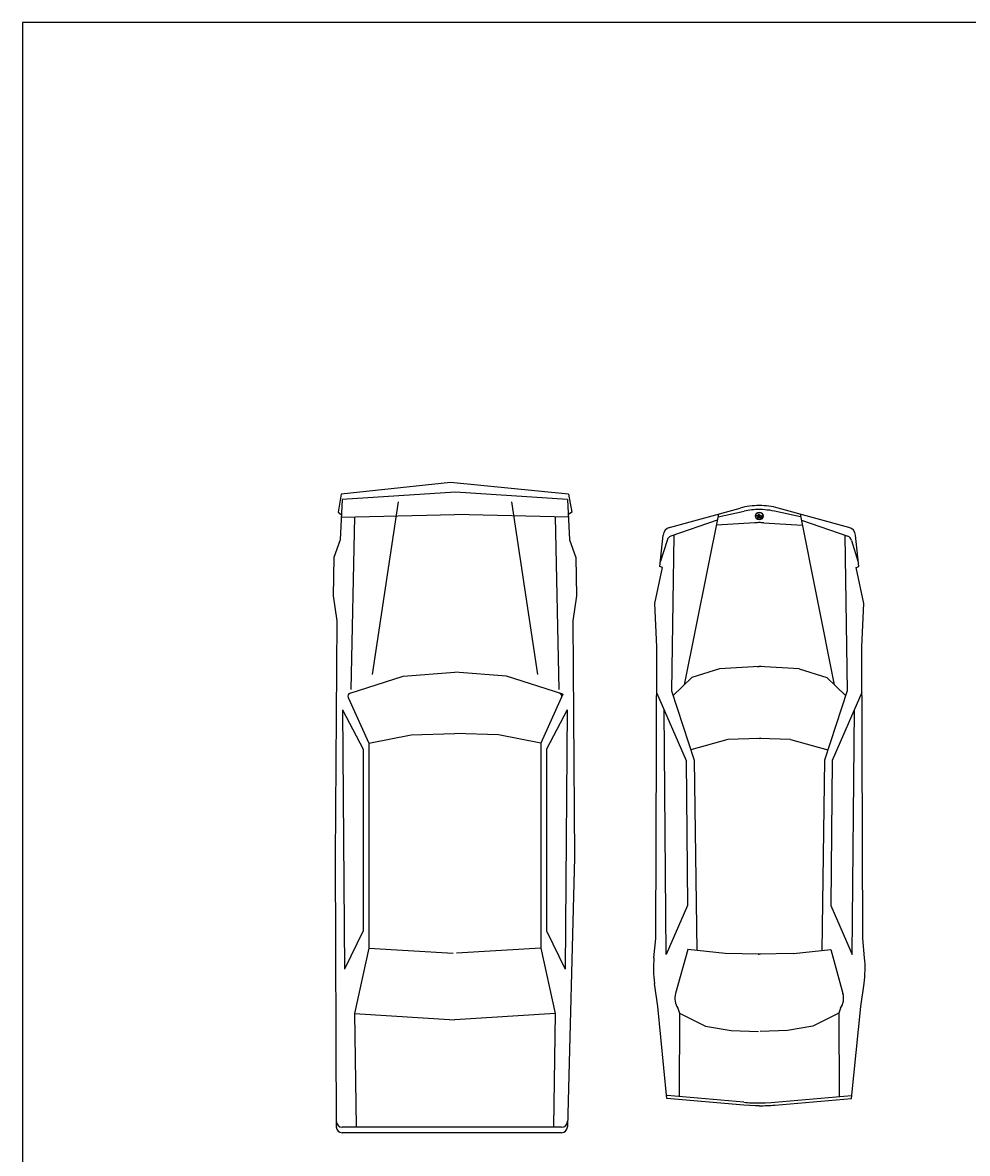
# Model space of a CAD drawing. Extents: x 149 to 250, y -977 to -912.
# Tile 20 of 156: x 173 to 180, y -921 to -912. Entities that reach past the tile are written whole.
import ezdxf
from ezdxf.enums import TextEntityAlignment as Align

# ---------------------------------------------------------------- set-up
doc = ezdxf.new("R2010")
doc.units = 0
doc.header["$MEASUREMENT"] = 0
doc.layers.get('0').update_dxf_attribs({"linetype": 'CONTINUOUS'})
doc.layers.get('Defpoints').update_dxf_attribs({"linetype": 'CONTINUOUS'})

msp = doc.modelspace()

# ---------------------------------------------------------------- linework, layer by layer
for points in [[(177.19835, -915.87498), (176.29323, -915.78509), (175.45424, -915.87498)], [(175.45424, -915.87498), (175.43105, -916.01376)], [(175.4635, -915.91694), (175.44736, -916.22535)], [(177.18909, -915.91694), (176.3304, -915.85971), (175.4635, -915.91694)], [(177.18909, -915.91694), (177.20523, -916.22535)], [(177.19835, -915.87498), (177.22154, -916.01376)], [(175.89107, -915.93358), (175.69323, -917.258)], [(176.76153, -915.93358), (176.95936, -917.258)], [(177.97217, -916.1303), (178.51307, -915.98194)], [(178.34307, -916.04838), (178.54343, -916.00545)], [(178.77475, -916.00545), (178.75684, -916.00192), (178.73882, -915.99898), (178.72072, -915.99664), (178.70255, -915.99491), (178.68433, -915.99377), (178.66609, -915.99324), (178.65909, -915.99319)], [(178.97511, -916.04838), (178.77475, -916.00545)], [(179.34601, -916.1303), (178.80511, -915.98194)], [(175.43105, -916.01376), (175.45409, -916.03217)], [(175.45529, -916.05174), (176.32603, -916.03199)], [(175.55763, -916.05003), (175.52901, -917.37356)], [(177.1973, -916.05174), (176.32656, -916.03199)], [(177.09496, -916.04805), (177.12358, -917.37356)], [(177.22154, -916.01376), (177.1985, -916.03217)], [(178.3367, -916.07415), (177.98134, -916.19797)], [(178.34648, -916.02917), (178.08455, -917.3359)], [(178.62514, -916.09459), (178.3302, -916.11277)], [(178.65487, -916.04006), (178.64185, -916.04006), (178.63372, -916.03762)], [(178.63372, -916.0425), (178.65649, -916.0425)], [(178.65974, -916.04494), (178.64185, -916.04494), (178.63372, -916.04657)], [(178.64348, -916.05511), (178.67295, -916.05511)], [(178.66625, -916.05246), (178.64673, -916.05246)], [(178.64816, -916.02949), (178.65141, -916.02949)], [(178.65303, -916.03193), (178.64816, -916.03193)], [(178.65649, -916.03518), (178.64998, -916.03518)], [(178.663, -916.04982), (178.64998, -916.04982)], [(178.65466, -916.03356), (178.65141, -916.03356)], [(178.65161, -916.03762), (178.65812, -916.03762)], [(178.66137, -916.04738), (178.65161, -916.04738)], [(178.65568, -916.02746), (178.65568, -916.02908), (178.65487, -916.03071)], [(178.65487, -916.03071), (178.65974, -916.03559), (178.66462, -916.03884)], [(178.66462, -916.03884), (178.66788, -916.04047), (178.67276, -916.04149), (178.67764, -916.04108), (178.68089, -916.04087)], [(178.67276, -916.04697), (178.67276, -916.04535), (178.67719, -916.04535)], [(178.67487, -916.05226), (178.67276, -916.04697)], [(178.67764, -916.04372), (178.67642, -916.04372)], [(178.67926, -916.04327), (178.67926, -916.04291), (178.68108, -916.04291)], [(178.68206, -916.04155), (178.6817, -916.04047)], [(178.69304, -916.09459), (178.98797, -916.11277)], [(178.9717, -916.02917), (179.23363, -917.3359)], [(178.98148, -916.07415), (179.33683, -916.19797)], [(175.44736, -916.22535), (175.39791, -916.35997), (175.3934, -916.65397), (175.42204, -916.84545), (175.40996, -918.66083)], [(177.20523, -916.22535), (177.25468, -916.35997)], [(177.89745, -916.42898), (177.92178, -916.18986)], [(177.95215, -916.22912), (177.90078, -916.39623)], [(178.00461, -916.18986), (177.98548, -917.3832)], [(179.31357, -916.18986), (179.3327, -917.3832)], [(179.36603, -916.22912), (179.4174, -916.39623)], [(179.42073, -916.42898), (179.3964, -916.18986)], [(177.25468, -916.35997), (177.25919, -916.65397)], [(177.859, -916.71428), (177.91686, -916.43641)], [(177.91686, -916.43641), (177.89745, -916.42898)], [(179.40131, -916.43641), (179.42073, -916.42898)], [(179.45918, -916.71428), (179.40131, -916.43641)], [(177.25919, -916.65397), (177.23055, -916.84545)], [(177.87297, -917.04577), (177.859, -916.71428)], [(179.4452, -917.04577), (179.45918, -916.71428)], [(177.23055, -916.84545), (177.24263, -918.66083)], [(177.86672, -919.2803), (177.87297, -917.04577)], [(179.45145, -919.2803), (179.4452, -917.04577)], [(178.35412, -917.21372), (178.14234, -917.28002)], [(178.96405, -917.21372), (178.65909, -917.19683), (178.35412, -917.21372)], [(178.6443, -917.19601), (178.65909, -917.19683)], [(178.67388, -917.19601), (178.65909, -917.19683)], [(178.96405, -917.21372), (179.17584, -917.28002)], [(175.5233, -917.40177), (175.93069, -917.27142)], [(175.93069, -917.27142), (176.32541, -917.24095)], [(176.7219, -917.27142), (176.32718, -917.24095)], [(177.15381, -917.40962), (176.7219, -917.27142)], [(178.14234, -917.28002), (177.99862, -917.41898)], [(179.17584, -917.28002), (179.31956, -917.41898)], [(177.87256, -917.39521), (178.09948, -917.91656)], [(177.98548, -917.3832), (178.15994, -917.91372)], [(179.3327, -917.3832), (179.15823, -917.91372)], [(179.44562, -917.39521), (179.21869, -917.91656)], [(175.50933, -917.43311), (175.66652, -917.78281)], [(177.15381, -917.40962), (176.98607, -917.78281)], [(175.46558, -917.52797), (175.48112, -919.51703)], [(175.46558, -917.52797), (175.62483, -917.83032)], [(177.18701, -917.52797), (177.02776, -917.83032)], [(177.18701, -917.52797), (177.17147, -919.51703)], [(177.94661, -919.40334), (177.93054, -917.52885)], [(179.37157, -919.40334), (179.38764, -917.52885)], [(175.66652, -917.78281), (175.99148, -917.72061)], [(175.99148, -917.72061), (176.32589, -917.70888)], [(176.66111, -917.72061), (176.3267, -917.70888)], [(176.98607, -917.78281), (176.66111, -917.72061)], [(175.62483, -917.83032), (175.62483, -919.22287)], [(175.66652, -917.78281), (175.66652, -919.35507), (176.31369, -919.39392)], [(176.98607, -917.78281), (176.98607, -919.35507)], [(177.02776, -917.83032), (177.02776, -919.22287)], [(178.41858, -917.75688), (178.13416, -917.83531)], [(178.8996, -917.75688), (178.65909, -917.7473), (178.41858, -917.75688)], [(178.64723, -917.74683), (178.65909, -917.7473)], [(178.67095, -917.74683), (178.65909, -917.7473)], [(178.8996, -917.75688), (179.18402, -917.83531)], [(178.09948, -917.91656), (178.1102, -919.02763)], [(178.15994, -917.91372), (178.17987, -919.37339)], [(179.15823, -917.91372), (179.13831, -919.37339)], [(179.21869, -917.91656), (179.20798, -919.02763)], [(175.40996, -918.66083), (175.41768, -920.72501)], [(177.24263, -918.66083), (177.18884, -920.72604)], [(178.1102, -919.02763), (177.94661, -919.40334)], [(179.20798, -919.02763), (179.37157, -919.40334)], [(175.62483, -919.22287), (175.48112, -919.51703)], [(177.02776, -919.22287), (177.17147, -919.51703)], [(177.85208, -919.42901), (177.86672, -919.2803)], [(179.4661, -919.42901), (179.45145, -919.2803)], [(175.66652, -919.35507), (175.55693, -919.85609)], [(176.98607, -919.35507), (176.3389, -919.39392)], [(176.98607, -919.35507), (177.09566, -919.85609)], [(178.11155, -919.36593), (178.01789, -919.70294)], [(178.39689, -919.39707), (178.11155, -919.36593)], [(178.92129, -919.39707), (179.20663, -919.36593)], [(179.20663, -919.36593), (179.30028, -919.70294)], [(178.92129, -919.39707), (178.65909, -919.40042), (178.39689, -919.39707)], [(178.65035, -919.40053), (178.65909, -919.40042)], [(178.66783, -919.40053), (178.65909, -919.40042)], [(177.88143, -919.80366), (177.85629, -919.62644)], [(179.43675, -919.80366), (179.46188, -919.62644)], [(177.95128, -920.50748), (177.88143, -919.80366)], [(178.03609, -919.81653), (178.04861, -919.85347)], [(179.28209, -919.81653), (179.26957, -919.85347)], [(179.36689, -920.50748), (179.43675, -919.80366)], [(175.55693, -919.85609), (176.32727, -919.90446)], [(175.55693, -919.85609), (175.57051, -920.72254)], [(177.09566, -919.85609), (176.32532, -919.90446)], [(177.09566, -919.85609), (177.08208, -920.72254)], [(178.04861, -919.85347), (178.04631, -920.49069)], [(178.04861, -919.85347), (178.24791, -919.95258)], [(179.26957, -919.85347), (179.07027, -919.95258)], [(179.26957, -919.85347), (179.27187, -920.49069)], [(178.24791, -919.95258), (178.44319, -919.98635)], [(178.44319, -919.98635), (178.65243, -919.99467)], [(178.87499, -919.98635), (178.66574, -919.99467)], [(179.07027, -919.95258), (178.87499, -919.98635)], [(178.65909, -920.56352), (178.63136, -920.56324), (178.58576, -920.56157), (178.54024, -920.5584), (177.95128, -920.50748)], [(178.54024, -920.53705), (177.95233, -920.48623)], [(178.77794, -920.53705), (179.36585, -920.48623)], [(178.77794, -920.5584), (179.36689, -920.50748)], [(178.65909, -920.54218), (178.70472, -920.54143), (178.75029, -920.53917), (178.77794, -920.53705)], [(177.14398, -920.72772), (175.46352, -920.72772)], [(177.14286, -920.77084), (175.46368, -920.77084)]]:
    msp.add_lwpolyline(points)
for radius in [0.02928, 0.02765]:
    msp.add_circle((178.65909, -916.04231), radius)
for centre, radius, start, end in [((178.65909, -916.51427), 0.552, 90, 105.3391), ((178.65909, -916.54519), 0.552, 90, 102.0949), ((178.65909, -916.51427), 0.552, 74.6609, 90), ((176.3263, -916.04349), 0.0115, 88.706, 91.3045), ((178.65909, -916.64555), 0.552, 90, 93.5265), ((178.65909, -916.64555), 0.552, 86.4735, 90), ((178.67295, -916.05303), 0.00207, 270, 21.8122), ((178.67719, -916.04327), 0.00207, 270, 0), ((178.68108, -916.04187), 0.00104, 270, 18.4349), ((177.99042, -916.19684), 0.069, 105.3386, 174.1901), ((179.32776, -916.19684), 0.069, 5.8099, 74.6614), ((177.99647, -916.24141), 0.046, 109.2015, 164.5122), ((179.3217, -916.24141), 0.04599, 15.4878, 70.7966), ((176.3263, -917.25242), 0.0115, 85.5922, 94.4178), ((175.53031, -917.42368), 0.023, 107.743, 204.2001), ((177.12228, -917.42368), 0.023, 335.7995, 72.2571), ((176.3263, -917.72037), 0.0115, 87.9958, 92.0143), ((178.67609, -919.51018), 0.828, 174.3743, 188.0716), ((178.64208, -919.51018), 0.828, 351.9284, 5.6257), ((178.15086, -919.73989), 0.13801, 164.4703, 213.7335), ((179.16732, -919.73989), 0.13801, 326.2665, 15.5297), ((178.65909, -919.16218), 1.38, 265.0593, 270), ((178.65909, -919.18352), 1.38, 270, 274.9407), ((175.46352, -920.68172), 0.046, 180.2133, 270), ((177.14398, -920.68172), 0.046, 270, 358.5083), ((175.46368, -920.72484), 0.046, 180.2129, 270), ((177.14286, -920.72484), 0.046, 270, 358.5083)]:
    msp.add_arc(centre, radius, start, end)
at = {"layer": 'Defpoints'}
msp.add_lwpolyline([(173.01442, -940.16017), (194.61442, -940.16017), (194.61442, -912.26017), (173.01442, -912.26017)], close=True, dxfattribs=at)

# ---------------------------------------------------------------- texts
for s, p, p2 in [('D', (178.66544, -916.02583), (178.66056, -916.02583)), ('C', (178.67194, -916.03071), (178.66706, -916.03071)), ('E', (178.67845, -916.03559), (178.67357, -916.03559))]:
    msp.add_text(s, height=0.00732, rotation=180).set_placement(p, p2, align=Align.ALIGNED)

doc.saveas('drawing.dxf')
